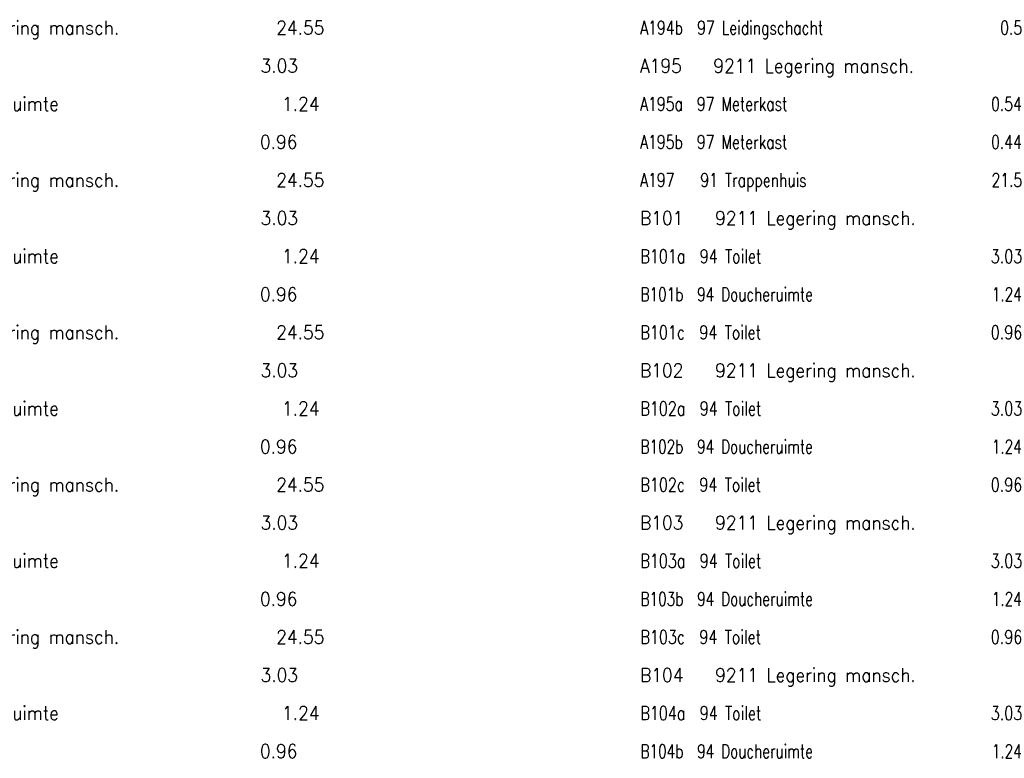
# Model space of a CAD drawing. Header units: metres. Extents: x 150884 to 151010, y 450410 to 450499.
# Tile 17 of 25: x 150943 to 150972, y 450432 to 450454. Entities that reach past the tile are written whole.
import ezdxf

# ---------------------------------------------------------------- set-up
doc = ezdxf.new("R2010")
doc.units = ezdxf.units.M
doc.header["$MEASUREMENT"] = 0
doc.layers.add('LEGENDA', color=7, linetype='Continuous', lineweight=0)
doc.styles.add('Style-STANDARD', font='STANDARD.shx')

# ---------------------------------------------------------------- blocks, each defined once
blk = doc.blocks.new('DDELEG')
at = {"layer": 'LEGENDA', "color": 7, "linetype": 'Continuous', "lineweight": 0, "style": 'Style-STANDARD'}
for s, p in [('A130   9211 Legering mansch.               24.55', (62.641, -25.5)), ('A194b  97 Leidingschacht                     0.5', (93.96, -25.501)), ('A130a  94 Toilet                            3.03', (62.64, -27)), ('A195   9211 Legering mansch.               13.27', (93.96, -27.001)), ('A130b  94 Doucheruimte                      1.24', (62.64, -28.5)), ('A195a  97 Meterkast                         0.54', (93.961, -28.501)), ('A130c  94 Toilet                            0.96', (62.64, -30)), ('A195b  97 Meterkast                         0.44', (93.96, -30.002)), ('A131   9211 Legering mansch.               24.55', (62.64, -31.5)), ('A197   91 Trappenhuis                       21.5', (93.961, -31.502)), ('A131a  94 Toilet                            3.03', (62.64, -33)), ('B101   9211 Legering mansch.               24.55', (93.96, -33.001)), ('A131b  94 Doucheruimte                      1.24', (62.64, -34.5)), ('B101a  94 Toilet                            3.03', (93.96, -34.501)), ('A131c  94 Toilet                            0.96', (62.64, -36)), ('B101b  94 Doucheruimte                      1.24', (93.961, -36.002)), ('A132   9211 Legering mansch.               24.55', (62.64, -37.5)), ('B101c  94 Toilet                            0.96', (93.96, -37.501)), ('A132a  94 Toilet                            3.03', (62.641, -39)), ('B102   9211 Legering mansch.               24.55', (93.96, -39.001)), ('A132b  94 Doucheruimte                      1.24', (62.64, -40.5)), ('B102a  94 Toilet                            3.03', (93.96, -40.501)), ('A132c  94 Toilet                            0.96', (62.64, -41.999)), ('B102b  94 Doucheruimte                      1.24', (93.96, -42.002)), ('A133   9211 Legering mansch.               24.55', (62.64, -43.5)), ('B102c  94 Toilet                            0.96', (93.96, -43.502)), ('A133a  94 Toilet                            3.03', (62.64, -45)), ('B103   9211 Legering mansch.               24.55', (93.96, -45.001)), ('A133b  94 Doucheruimte                      1.24', (62.64, -46.5)), ('B103a  94 Toilet                            3.03', (93.96, -46.501)), ('A133c  94 Toilet                            0.96', (62.64, -48)), ('B103b  94 Doucheruimte                      1.24', (93.961, -48.001)), ('A134   9211 Legering mansch.               24.55', (62.64, -49.5)), ('B103c  94 Toilet                            0.96', (93.96, -49.501)), ('A134a  94 Toilet                            3.03', (62.64, -51)), ('B104   9211 Legering mansch.               24.55', (93.961, -51.001)), ('A134b  94 Doucheruimte                      1.24', (62.64, -52.5)), ('B104a  94 Toilet                            3.03', (93.96, -52.501)), ('A134c  94 Toilet                            0.96', (62.64, -53.999)), ('B104b  94 Doucheruimte                      1.24', (93.961, -54.001))]:
    blk.add_text(s, height=0.53998, rotation=359.9996, dxfattribs=at).set_placement(p)

msp = doc.modelspace()

# ---------------------------------------------------------------- block references
at = {"layer": 'LEGENDA', "color": 7, "linetype": 'Continuous', "lineweight": 0, "xscale": 0.7500000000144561, "yscale": 0.7500000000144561, "zscale": 0.7500000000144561, "rotation": 0.0003557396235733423}
msp.add_blockref('DDELEG', (150891.18, 450472.416), dxfattribs=at)

doc.saveas('drawing.dxf')
